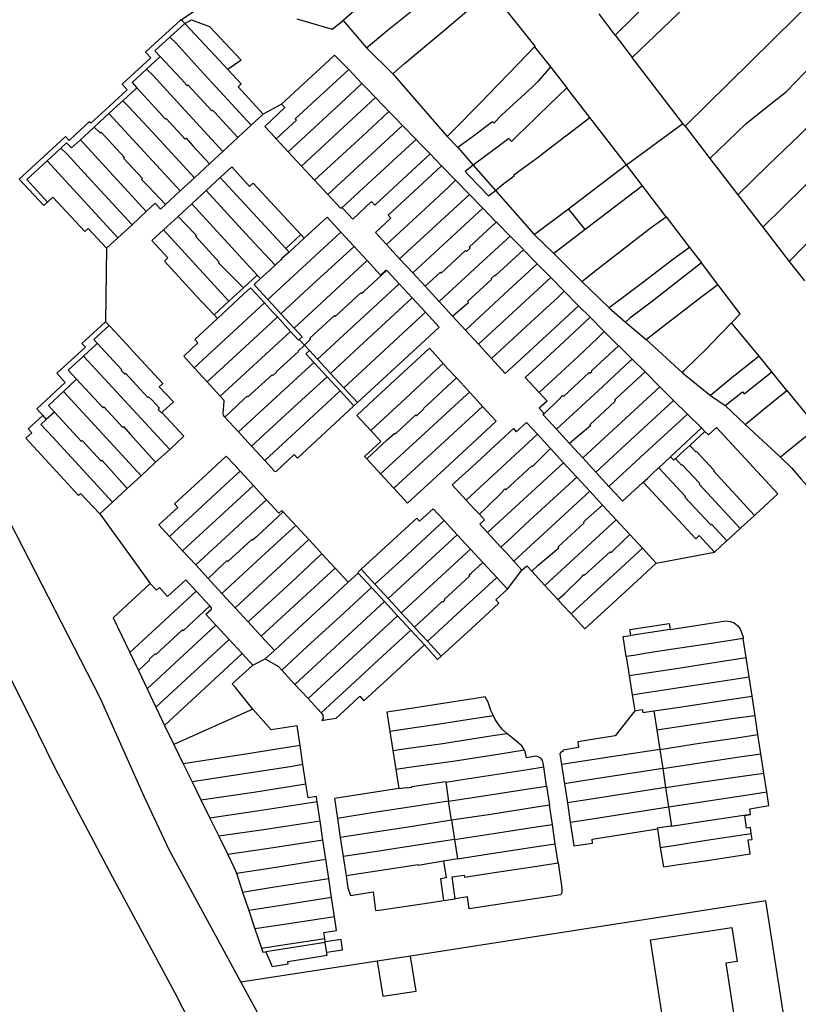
# Model space of a CAD drawing. Header units: metres. Extents: x 196788 to 198134, y 354537 to 355873.
# Tile 6 of 11: x 197359 to 197553, y 354800 to 355046. Entities that reach past the tile are written whole.
import ezdxf

# ---------------------------------------------------------------- set-up
doc = ezdxf.new("R2010")
doc.units = ezdxf.units.M
doc.layers.add('Objectgrens', color=1, linetype='Continuous', lineweight=25)

msp = doc.modelspace()

# ---------------------------------------------------------------- linework, layer by layer
at = {"layer": 'Objectgrens', "flags": 128}
for points in [[(197550.091, 355083.34), (197529.799, 355064.118), (197525.385, 355059.955), (197516.47, 355051.227), (197507.402, 355042.247)], [(197511.646, 355036.642), (197536.457, 355060.45), (197551.509, 355074.886), (197555.9, 355079.083)], [(197465.681, 355066.996), (197460.039, 355062.501), (197459.811, 355062.334), (197444.056, 355049.849), (197439.404, 355045.871)], [(197570.008, 355064.082), (197552.474, 355046.716), (197546.629, 355040.921), (197524.836, 355019.519)], [(197445.226, 355039.015), (197450.357, 355043.298), (197471.115, 355059.99)], [(197531.037, 355011.401), (197540.023, 355020.072), (197545.516, 355024.474), (197550.182, 355028.155), (197554.653, 355032.806), (197577.681, 355056.668)], [(197398.831, 355045.982), (197408.93, 355052.745)], [(197451.811, 355032.527), (197454.797, 355035.099), (197464.37, 355043.14), (197470.802, 355048.627), (197470.91, 355048.665), (197476.391, 355053.285)], [(197487.238, 355039.287), (197487.394, 355039.452), (197476.391, 355053.285)], [(197537.972, 355002.363), (197545.685, 355009.815), (197553.503, 355017.295), (197556.868, 355020.65), (197562.048, 355026.015), (197584.3, 355049.019)], [(197398.831, 355045.982), (197391.425, 355039.189), (197390.086, 355037.961), (197391.418, 355036.522), (197384.231, 355029.94), (197385.472, 355028.6), (197380.063, 355023.61), (197376.407, 355020.238), (197376.046, 355020.598), (197372.599, 355017.401), (197371.008, 355015.925), (197370.117, 355016.895), (197364.571, 355011.815), (197358.55, 355006.299)], [(197396.142, 355041.681), (197399.911, 355045.122)], [(197399.911, 355045.122), (197399.151, 355045.932), (197398.831, 355045.982)], [(197399.911, 355045.122), (197401.562, 355046.068), (197406.062, 355044.361), (197413.978, 355035.98), (197410.644, 355033.604)], [(197410.644, 355033.604), (197407.504, 355037.02), (197399.911, 355045.122)], [(197427.852, 355046.324), (197436.702, 355043.699), (197439.404, 355045.871)], [(197439.404, 355045.871), (197445.226, 355039.015)], [(197507.402, 355042.247), (197503.398, 355047.568)], [(197396.142, 355041.681), (197392.42, 355038.277), (197393.736, 355036.88)], [(197416.484, 355019.726), (197403.754, 355033.565), (197397.692, 355040.177), (197396.142, 355041.681)], [(197507.402, 355042.247), (197511.646, 355036.642)], [(197591.203, 355042.34), (197566.256, 355016.242), (197559.587, 355009.327), (197544.214, 354994.273)], [(197445.226, 355039.015), (197451.811, 355032.527)], [(197465.448, 355016.911), (197468.784, 355020.296), (197471.684, 355023.231), (197473.882, 355025.501), (197475.767, 355027.407), (197483.11, 355035.034), (197487.238, 355039.287)], [(197487.238, 355039.287), (197491.217, 355034.289)], [(197393.736, 355036.88), (197393.663, 355036.812), (197390.318, 355033.709)], [(197393.736, 355036.88), (197400.06, 355030.162), (197399.986, 355030.094), (197400.466, 355029.584), (197400.672, 355029.774), (197406.63, 355023.323), (197406.836, 355023.513), (197407.31, 355022.998), (197413.152, 355016.649)], [(197424.078, 355025.001), (197432.667, 355032.955), (197437.302, 355037.248), (197440.814, 355033.6)], [(197524.289, 355020.184), (197511.646, 355036.642)], [(197550.84, 354985.692), (197554.592, 354989.575), (197559.292, 354994.054), (197559.007, 354994.368), (197597.936, 355035.281)], [(197390.318, 355033.709), (197386.716, 355030.371), (197387.914, 355029.073)], [(197390.318, 355033.709), (197391.865, 355032.215), (197397.129, 355026.508), (197409.391, 355013.177)], [(197410.644, 355033.604), (197413.926, 355030.035), (197413.176, 355029.349), (197419.479, 355022.492)], [(197440.814, 355033.6), (197427.482, 355021.309), (197427.753, 355021.016), (197422.707, 355016.363)], [(197444.14, 355030.147), (197440.814, 355033.6)], [(197491.217, 355034.289), (197488.129, 355030.738), (197486.683, 355029.272), (197480.014, 355023.122), (197479.021, 355022.233), (197477.027, 355020.255), (197476.697, 355020.571), (197471.638, 355016.736), (197468.05, 355014.158)], [(197491.217, 355034.289), (197495.329, 355029.029)], [(197451.811, 355032.527), (197465.448, 355016.911)], [(197387.914, 355029.073), (197387.842, 355029.006), (197384.421, 355025.839)], [(197387.914, 355029.073), (197393.439, 355023.107), (197393.366, 355023.039), (197395.069, 355021.199), (197395.275, 355021.389), (197399.992, 355016.266), (197400.198, 355016.456), (197401.88, 355014.616), (197406.031, 355010.074)], [(197444.14, 355030.147), (197442.548, 355028.606), (197437.715, 355024.157), (197425.723, 355013.1)], [(197447.545, 355026.62), (197445.437, 355028.8), (197444.14, 355030.147)], [(197495.329, 355029.029), (197490.929, 355024.873), (197484.82, 355018.9), (197483.388, 355017.548), (197481.475, 355015.673), (197480.781, 355016.447), (197478.382, 355014.619), (197471.943, 355009.743)], [(197501.003, 355021.667), (197495.329, 355029.029)], [(197384.421, 355025.839), (197383.015, 355024.538), (197380.952, 355022.644)], [(197384.421, 355025.839), (197385.935, 355024.316), (197391.717, 355018.103), (197402.289, 355006.62)], [(197429.016, 355009.536), (197447.545, 355026.62)], [(197450.857, 355023.191), (197449.577, 355024.52), (197447.545, 355026.62)], [(197424.078, 355025.001), (197419.479, 355022.492)], [(197422.707, 355016.363), (197422.436, 355016.657), (197419.889, 355019.413), (197424.835, 355024.183), (197424.078, 355025.001)], [(197432.302, 355005.98), (197444.286, 355017.029), (197449.259, 355021.633), (197450.857, 355023.191)], [(197454.281, 355019.646), (197452.169, 355021.829), (197450.857, 355023.191)], [(197380.952, 355022.644), (197378.658, 355020.538), (197377.287, 355019.266)], [(197380.952, 355022.644), (197398.729, 355003.333)], [(197419.479, 355022.492), (197416.484, 355019.726)], [(197477.442, 355003.474), (197479.602, 355005.21), (197482.119, 355007.08), (197481.954, 355007.239), (197482.974, 355007.98), (197488.481, 355011.995), (197489.423, 355012.768), (197501.003, 355021.667)], [(197510.164, 355009.859), (197501.003, 355021.667)], [(197377.287, 355019.266), (197375.918, 355017.997), (197373.823, 355016.069)], [(197377.287, 355019.266), (197378.831, 355017.779), (197379.036, 355017.968), (197384.798, 355011.713), (197384.592, 355011.523), (197389.297, 355006.408), (197389.091, 355006.219), (197390.798, 355004.414), (197395.04, 354999.927)], [(197413.152, 355016.649), (197413.226, 355016.717), (197416.484, 355019.726)], [(197435.595, 355002.416), (197454.281, 355019.646)], [(197457.629, 355016.184), (197454.281, 355019.646)], [(197510.164, 355009.859), (197524.289, 355020.184)], [(197524.836, 355019.519), (197524.289, 355020.184)], [(197524.836, 355019.519), (197531.037, 355011.401)], [(197368.952, 355014.027), (197370.328, 355015.294), (197371.624, 355014.045), (197373.823, 355016.069)], [(197373.823, 355016.069), (197390.278, 354998.185)], [(197409.391, 355013.177), (197413.152, 355016.649)], [(197425.723, 355013.1), (197422.707, 355016.363)], [(197439.118, 354999.078), (197450.858, 355009.902), (197456.033, 355014.636), (197457.629, 355016.184)], [(197461.169, 355012.549), (197458.929, 355014.84), (197457.629, 355016.184)], [(197468.05, 355014.158), (197465.448, 355016.911)], [(197368.952, 355014.027), (197367.559, 355012.744), (197365.479, 355010.828)], [(197386.715, 354994.9), (197375.773, 355006.796), (197370.479, 355012.54), (197368.952, 355014.027)], [(197406.031, 355010.074), (197406.105, 355010.142), (197409.391, 355013.177)], [(197468.05, 355014.158), (197468.227, 355013.971), (197471.943, 355009.743)], [(197365.479, 355010.828), (197360.426, 355006.177), (197365.629, 355000.558)], [(197365.479, 355010.828), (197383.153, 354991.616)], [(197425.723, 355013.1), (197429.016, 355009.536)], [(197439.118, 354999.078), (197439.295, 354998.991), (197439.443, 354998.859), (197441.837, 354996.281), (197446.499, 355000.674), (197447.346, 354999.765), (197454.286, 355006.184), (197461.169, 355012.549)], [(197463.979, 355009.55), (197461.169, 355012.549)], [(197531.037, 355011.401), (197537.972, 355002.363)], [(197402.289, 355006.62), (197406.031, 355010.074)], [(197428.892, 354992.415), (197423.396, 354998.354), (197416.988, 355005.278), (197416.072, 355004.456), (197411.631, 355009.343), (197408.758, 355006.694)], [(197429.016, 355009.536), (197432.302, 355005.98)], [(197463.979, 355009.55), (197459.272, 355005.217), (197450.679, 354997.273), (197451.348, 354996.543), (197447.496, 354992.982), (197450.269, 354989.972)], [(197467.475, 355005.985), (197463.979, 355009.55)], [(197471.943, 355009.743), (197469.884, 355008.184), (197471.002, 355007.003), (197475.768, 355002.129), (197477.442, 355003.474)], [(197471.943, 355009.743), (197477.442, 355003.474)], [(197495.675, 354998.89), (197510.126, 355009.83), (197510.164, 355009.859)], [(197514.182, 355004.615), (197510.164, 355009.859)], [(197358.55, 355006.299), (197364.708, 354999.708), (197365.629, 355000.558)], [(197398.729, 355003.333), (197402.289, 355006.62)], [(197408.758, 355006.694), (197405.195, 355003.409)], [(197408.758, 355006.694), (197425.088, 354988.944)], [(197432.302, 355005.98), (197435.595, 355002.416)], [(197450.269, 354989.972), (197461.114, 354999.955), (197465.87, 355004.388), (197467.475, 355005.985)], [(197470.953, 355002.438), (197467.475, 355005.985)], [(197395.04, 354999.927), (197398.729, 355003.333)], [(197401.63, 355000.122), (197405.195, 355003.409)], [(197405.195, 355003.409), (197416.069, 354991.589), (197422.419, 354984.793)], [(197477.442, 355003.474), (197487.142, 354992.43)], [(197514.182, 355004.615), (197499.907, 354993.701)], [(197520.107, 354996.889), (197514.182, 355004.615)], [(197365.629, 355000.558), (197366.929, 355001.758), (197374.894, 354993.158), (197375.772, 354993.967), (197380.333, 354989.017)], [(197435.595, 355002.416), (197438.676, 354999.08), (197438.897, 354999.113), (197439.118, 354999.078)], [(197453.545, 354986.414), (197470.953, 355002.438)], [(197474.311, 354999.013), (197470.953, 355002.438)], [(197537.972, 355002.363), (197544.214, 354994.273)], [(197390.278, 354998.185), (197392.527, 355000.259), (197393.816, 354998.797), (197395.04, 354999.927)], [(197398.192, 354996.952), (197401.63, 355000.122)], [(197401.63, 355000.122), (197412.508, 354988.3), (197418.003, 354982.313)], [(197474.311, 354999.013), (197467.656, 354992.842), (197456.814, 354982.864)], [(197477.69, 354995.567), (197474.311, 354999.013)], [(197487.142, 354992.43), (197495.675, 354998.89)], [(197499.907, 354993.701), (197495.675, 354998.89)], [(197390.278, 354998.185), (197386.715, 354994.9)], [(197398.192, 354996.952), (197394.556, 354993.6)], [(197414.56, 354979.148), (197408.769, 354984.849), (197408.289, 354985.36), (197408.495, 354985.55), (197402.572, 354992.014), (197402.778, 354992.204), (197402.295, 354992.704), (197398.192, 354996.952)], [(197438.892, 354993.032), (197435.427, 354996.796), (197429.711, 354991.53)], [(197499.008, 354980.72), (197503.447, 354984.207), (197516.099, 354994.041), (197520.107, 354996.889)], [(197520.107, 354996.889), (197525.914, 354989.223)], [(197383.153, 354991.616), (197386.715, 354994.9)], [(197394.556, 354993.6), (197391.681, 354990.95), (197395.679, 354986.596), (197394.791, 354985.826), (197402.755, 354977.174), (197407.188, 354972.371)], [(197394.556, 354993.6), (197410.892, 354975.776)], [(197459.893, 354979.52), (197462.862, 354982.219), (197463.753, 354983.029), (197463.942, 354982.823), (197470.009, 354988.425), (197470.199, 354988.219), (197471.121, 354989.073), (197470.918, 354989.293), (197477.69, 354995.567)], [(197481.117, 354992.073), (197477.9, 354995.352), (197477.69, 354995.567)], [(197499.907, 354993.701), (197492.073, 354987.712)], [(197544.214, 354994.273), (197550.84, 354985.692)], [(197380.333, 354989.017), (197383.153, 354991.616)], [(197420.621, 354976.208), (197438.892, 354993.032)], [(197428.892, 354992.415), (197425.088, 354988.944)], [(197429.711, 354991.53), (197425.916, 354988.045)], [(197429.711, 354991.53), (197428.892, 354992.415)], [(197438.892, 354993.032), (197442.166, 354989.475)], [(197463.383, 354975.731), (197473.294, 354984.854), (197481.117, 354992.073)], [(197484.507, 354988.615), (197484.367, 354988.758), (197481.117, 354992.073)], [(197487.142, 354992.43), (197492.073, 354987.712)], [(197380.333, 354989.017), (197380.105, 354970.681)], [(197442.166, 354989.475), (197430.906, 354979.107), (197423.89, 354972.663)], [(197425.088, 354988.944), (197425.916, 354988.045)], [(197445.441, 354985.919), (197442.166, 354989.475)], [(197450.269, 354989.972), (197453.545, 354986.414)], [(197466.746, 354972.079), (197469.775, 354974.67), (197470.705, 354975.498), (197470.515, 354975.704), (197476.584, 354981.279), (197476.394, 354981.485), (197477.317, 354982.327), (197477.453, 354982.18), (197484.507, 354988.615)], [(197487.893, 354985.164), (197484.507, 354988.615)], [(197525.914, 354989.223), (197522.027, 354986.347), (197514.197, 354980.358), (197505.9, 354974.131)], [(197525.914, 354989.223), (197528.958, 354985.368)], [(197425.916, 354988.045), (197424.16, 354986.432), (197423.778, 354986.052), (197422.419, 354984.793)], [(197453.545, 354986.414), (197456.814, 354982.864)], [(197492.073, 354987.712), (197499.008, 354980.72)], [(197422.419, 354984.793), (197421.014, 354983.493), (197418.792, 354981.454)], [(197427.171, 354969.095), (197445.441, 354985.919)], [(197450.292, 354983.459), (197450.14, 354983.474), (197449.994, 354983.43), (197448.754, 354982.32), (197445.441, 354985.919)], [(197487.893, 354985.164), (197480.766, 354978.573), (197469.956, 354968.595)], [(197491.286, 354981.703), (197487.893, 354985.164)], [(197528.958, 354985.368), (197516.318, 354975.586), (197511.047, 354971.58), (197509.956, 354970.552)], [(197532.989, 354980.007), (197528.958, 354985.368)], [(197550.84, 354985.692), (197554.656, 354980.859)], [(197327.924, 354982.58), (197329.809, 354977.146), (197333.943, 354969.253), (197338.744, 354959.062), (197345.255, 354943.586), (197347.272, 354938), (197356.078, 354920.824), (197378.684, 354876.857), (197389.669, 354852.23), (197395.989, 354838.761), (197413.889, 354805.847)], [(197418.003, 354982.313), (197414.56, 354979.148)], [(197418.792, 354981.454), (197417.172, 354979.934), (197418.471, 354978.534), (197420.621, 354976.208)], [(197418.792, 354981.454), (197418.003, 354982.313)], [(197429.742, 354964.851), (197431.301, 354966.339), (197431.107, 354966.549), (197437.251, 354972.22), (197437.441, 354972.014), (197443.865, 354977.907), (197444.055, 354977.701), (197444.565, 354978.186), (197450.292, 354983.459)], [(197453.407, 354980.151), (197450.494, 354983.31), (197450.405, 354983.401), (197450.292, 354983.459)], [(197456.814, 354982.864), (197459.893, 354979.52)], [(197473.232, 354965.039), (197491.286, 354981.703)], [(197494.615, 354978.308), (197491.286, 354981.703)], [(197419.771, 354975.362), (197417.601, 354977.695), (197416.292, 354979.125), (197414.651, 354977.615), (197409.328, 354972.662), (197408.028, 354971.46)], [(197414.56, 354979.148), (197410.892, 354975.776)], [(197433.01, 354961.317), (197453.407, 354980.151)], [(197456.678, 354976.605), (197453.407, 354980.151)], [(197459.893, 354979.52), (197463.383, 354975.731)], [(197505.9, 354974.131), (197499.008, 354980.72)], [(197515.087, 354966.2), (197520.369, 354970.31), (197529.127, 354977.04), (197530.331, 354977.933), (197532.989, 354980.007)], [(197536.398, 354970.375), (197538.62, 354972.662), (197532.989, 354980.007)], [(197436.281, 354957.783), (197443.468, 354964.408), (197456.678, 354976.605)], [(197459.969, 354973.038), (197456.678, 354976.605)], [(197476.506, 354961.483), (197487.309, 354971.454), (197493.05, 354976.759), (197494.615, 354978.308)], [(197494.615, 354978.308), (197498.214, 354974.638)], [(197419.771, 354975.362), (197402.248, 354959.204)], [(197410.892, 354975.776), (197407.188, 354972.371)], [(197423.003, 354971.865), (197421.74, 354973.244), (197419.771, 354975.362)], [(197423.89, 354972.663), (197422.621, 354974.043), (197420.621, 354976.208)], [(197466.746, 354972.079), (197463.383, 354975.731)], [(197498.214, 354974.638), (197492.363, 354969.255), (197483.787, 354961.325), (197479.937, 354957.758), (197476.506, 354961.483)], [(197501.12, 354971.797), (197498.214, 354974.638)], [(197505.9, 354974.131), (197509.956, 354970.552)], [(197469.395, 354708.567), (197467.365, 354711.887), (197456.07, 354724.188), (197448.109, 354732.455), (197435.787, 354745.072), (197428.421, 354753.51), (197415.154, 354771.653), (197412.531, 354775.75), (197407.094, 354784.17), (197401.344, 354795.596), (197397.47, 354803.066), (197381.838, 354832.115), (197373.543, 354847.86), (197367.351, 354859.554), (197361.254, 354871.93), (197352.389, 354889.542), (197341.323, 354911.45), (197311.928, 354971.429)], [(197408.028, 354971.46), (197402.373, 354966.278), (197403.177, 354965.405), (197399.607, 354962.102), (197402.248, 354959.204)], [(197423.003, 354971.865), (197421.376, 354970.341), (197416.052, 354965.38), (197405.493, 354955.645)], [(197407.188, 354972.371), (197408.028, 354971.46)], [(197426.294, 354968.274), (197423.003, 354971.865)], [(197423.89, 354972.663), (197427.171, 354969.095)], [(197439.578, 354954.209), (197459.969, 354973.038)], [(197459.969, 354973.038), (197463.408, 354969.309), (197462.171, 354968.166), (197443.021, 354950.479)], [(197469.956, 354968.595), (197466.746, 354972.079)], [(197501.12, 354971.797), (197494.652, 354965.773), (197487.744, 354959.333), (197484.918, 354956.776), (197488.372, 354953.034)], [(197504.653, 354968.243), (197501.12, 354971.797)], [(197380.105, 354970.681), (197374.193, 354965.255), (197375.053, 354964.325), (197367.906, 354957.822), (197370.026, 354955.493), (197362.903, 354948.9), (197364.423, 354947.29)], [(197378.032, 354965.322), (197377.203, 354966.221), (197381.017, 354969.717)], [(197381.017, 354969.717), (197380.105, 354970.681)], [(197394.156, 354948.046), (197394.344, 354948.22), (197397.03, 354950.704), (197393.519, 354954.423), (197394.372, 354955.218), (197387.974, 354962.165), (197382.523, 354968.125), (197381.017, 354969.717)], [(197427.171, 354969.095), (197429.168, 354966.922), (197428.444, 354966.26)], [(197509.956, 354970.552), (197515.087, 354966.2)], [(197524.208, 354957.921), (197524.548, 354958.4), (197524.751, 354958.644), (197530.472, 354964.255), (197531.34, 354965.12), (197536.398, 354970.375)], [(197543.293, 354962.096), (197538.494, 354967.921), (197536.398, 354970.375)], [(197426.294, 354968.274), (197408.736, 354952.086)], [(197428.444, 354966.26), (197428.279, 354966.109), (197426.294, 354968.274)], [(197469.956, 354968.595), (197473.232, 354965.039)], [(197504.653, 354968.243), (197503.072, 354966.652), (197498.121, 354962.003), (197488.372, 354953.034)], [(197508.212, 354964.691), (197505.963, 354966.925), (197504.653, 354968.243)], [(197374.549, 354962.093), (197377.886, 354965.187), (197378.032, 354965.322)], [(197378.032, 354965.322), (197384.172, 354958.663), (197384.025, 354958.528), (197384.873, 354957.608), (197385.079, 354957.798), (197390.646, 354951.763), (197390.865, 354951.967), (197391.7, 354951.067), (197393.557, 354949.067), (197393.267, 354948.791), (197394.051, 354947.948), (197394.156, 354948.046)], [(197409.866, 354946.861), (197414.54, 354951.251), (197415.445, 354952.101), (197415.635, 354951.895), (197421.679, 354957.439), (197421.869, 354957.233), (197422.79, 354958.083), (197422.722, 354958.156), (197428.253, 354963.262), (197428.171, 354963.352), (197429.742, 354964.851)], [(197429.742, 354964.851), (197428.444, 354966.26)], [(197431.008, 354963.478), (197429.742, 354964.851)], [(197464.412, 354960.252), (197463.138, 354961.634), (197460.969, 354964.043), (197445.768, 354949.975), (197442.871, 354947.294), (197446.326, 354943.544)], [(197473.232, 354965.039), (197476.506, 354961.483)], [(197489.374, 354947.431), (197493.779, 354951.79), (197494.253, 354952.259), (197494.443, 354952.053), (197500.855, 354958.008), (197501.045, 354957.802), (197501.554, 354958.272), (197501.418, 354958.419), (197508.212, 354964.691)], [(197511.605, 354961.327), (197508.354, 354964.551), (197508.212, 354964.691)], [(197515.087, 354966.2), (197524.208, 354957.921)], [(197374.549, 354962.093), (197370.782, 354958.601), (197372.877, 354956.333)], [(197396.121, 354938.823), (197374.549, 354962.093)], [(197432.104, 354960.534), (197430.146, 354962.654), (197431.008, 354963.478)], [(197431.008, 354963.478), (197433.01, 354961.317)], [(197543.293, 354962.096), (197537.33, 354957.331), (197537.038, 354957.077), (197531.211, 354952.254)], [(197546.455, 354958.187), (197543.293, 354962.096)], [(197402.248, 354959.204), (197405.493, 354955.645)], [(197413.269, 354943.165), (197432.104, 354960.534)], [(197432.104, 354960.534), (197435.439, 354956.921)], [(197433.01, 354961.317), (197435.02, 354959.149), (197436.281, 354957.783)], [(197464.412, 354960.252), (197462.772, 354958.778), (197456.166, 354952.635), (197446.326, 354943.544)], [(197467.742, 354956.631), (197465.689, 354958.867), (197464.412, 354960.252)], [(197492.684, 354943.834), (197504.174, 354954.401), (197509.957, 354959.828), (197511.605, 354961.327)], [(197514.826, 354958.13), (197511.605, 354961.327)], [(197435.439, 354956.921), (197428.218, 354950.35), (197416.556, 354939.594)], [(197435.439, 354956.921), (197438.687, 354953.404)], [(197436.281, 354957.783), (197439.578, 354954.209)], [(197445.341, 354936.469), (197450.46, 354941.194), (197452.306, 354942.898), (197452.496, 354942.692), (197457.576, 354947.415), (197457.766, 354947.209), (197459.606, 354948.897), (197459.471, 354949.044), (197467.742, 354956.631)], [(197470.97, 354953.12), (197469.706, 354954.491), (197467.876, 354956.484), (197467.742, 354956.631)], [(197514.826, 354958.13), (197507.728, 354951.562), (197507.219, 354951.091), (197507.409, 354950.885), (197501.042, 354944.91), (197501.232, 354944.704), (197500.703, 354944.261), (197495.953, 354940.283)], [(197518.523, 354954.462), (197514.826, 354958.13)], [(197524.208, 354957.921), (197531.211, 354952.254)], [(197534.841, 354949.726), (197539.161, 354953.169), (197539.572, 354952.694), (197546.455, 354958.187)], [(197550.226, 354953.53), (197546.455, 354958.187)], [(197372.877, 354956.333), (197369.555, 354953.25)], [(197372.877, 354956.333), (197379.461, 354949.208), (197379.667, 354949.397), (197384.408, 354944.307), (197384.614, 354944.497), (197386.268, 354942.65), (197392.599, 354935.579)], [(197405.493, 354955.645), (197408.736, 354952.086)], [(197443.021, 354950.479), (197439.578, 354954.209)], [(197499.26, 354936.689), (197518.523, 354954.462)], [(197521.964, 354951.048), (197518.523, 354954.462)], [(197369.555, 354953.25), (197365.814, 354949.778), (197367.315, 354948.142)], [(197369.555, 354953.25), (197388.972, 354932.238)], [(197408.736, 354952.086), (197409.488, 354951.26), (197409.609, 354951.059), (197409.64, 354950.826), (197409.368, 354947.656), (197409.446, 354947.379), (197409.609, 354947.142), (197409.799, 354946.935), (197409.866, 354946.861)], [(197438.687, 354953.404), (197419.842, 354936.023)], [(197438.687, 354953.404), (197442.139, 354949.665)], [(197448.794, 354932.71), (197460.881, 354943.83), (197469.348, 354951.618), (197470.97, 354953.12)], [(197470.97, 354953.12), (197472.238, 354951.745), (197474.273, 354949.547)], [(197488.372, 354953.034), (197490.359, 354950.881), (197488.419, 354949.081), (197489.608, 354947.791), (197489.318, 354947.491), (197489.374, 354947.431)], [(197531.211, 354952.254), (197534.841, 354949.726)], [(197539.851, 354945.006), (197540.254, 354945.334), (197544.153, 354948.58), (197550.226, 354953.53)], [(197550.226, 354953.53), (197557.799, 354944.283)], [(197419.842, 354936.023), (197422.315, 354933.337), (197422.695, 354933.287), (197427.199, 354937.504), (197428.025, 354936.629), (197442.139, 354949.665)], [(197442.139, 354949.665), (197443.021, 354950.479)], [(197474.273, 354949.547), (197477.677, 354945.869), (197469.257, 354938.074), (197460.659, 354930.141), (197455.526, 354925.382), (197452.054, 354929.161)], [(197452.054, 354929.161), (197474.273, 354949.547)], [(197502.54, 354933.126), (197521.964, 354951.048)], [(197525.398, 354947.641), (197521.964, 354951.048)], [(197534.841, 354949.726), (197539.851, 354945.006)], [(197364.423, 354947.29), (197360.751, 354943.93), (197361.651, 354942.939), (197360.181, 354941.589), (197366.951, 354934.297), (197373.351, 354927.335), (197373.882, 354927.825), (197378.633, 354922.714)], [(197364.423, 354947.29), (197365.303, 354946.29)], [(197367.315, 354948.142), (197365.303, 354946.29)], [(197367.315, 354948.142), (197374.03, 354940.829), (197374.236, 354941.019), (197378.973, 354935.909), (197379.179, 354936.099), (197380.849, 354934.253), (197385.536, 354929.073)], [(197396.121, 354938.823), (197399.653, 354942.077), (197394.156, 354948.046)], [(197409.866, 354946.861), (197413.269, 354943.165)], [(197489.374, 354947.431), (197492.684, 354943.834)], [(197505.814, 354929.57), (197514.726, 354937.793), (197525.398, 354947.641)], [(197528.906, 354944.159), (197525.398, 354947.641)], [(197365.303, 354946.29), (197363.914, 354945.012), (197366.942, 354941.83), (197381.831, 354925.66)], [(197470.147, 354926.175), (197466.675, 354929.941), (197471.68, 354934.494), (197481.959, 354943.992), (197482.678, 354943.213), (197485.223, 354945.542), (197487.941, 354942.591)], [(197539.851, 354945.006), (197548.635, 354936.852)], [(197413.269, 354943.165), (197416.556, 354939.594)], [(197446.326, 354943.544), (197448.851, 354940.803), (197444.805, 354937.054), (197445.341, 354936.469)], [(197470.147, 354926.175), (197487.941, 354942.591)], [(197487.941, 354942.591), (197491.221, 354939.028)], [(197495.953, 354940.283), (197494.284, 354942.096), (197492.684, 354943.834)], [(197521.183, 354936.953), (197528.906, 354944.159)], [(197526.014, 354939.801), (197526.161, 354939.937), (197529.771, 354943.3)], [(197529.771, 354943.3), (197528.906, 354944.159)], [(197542.148, 354922.346), (197542.295, 354922.482), (197547.99, 354927.729), (197532.645, 354944.27), (197530.665, 354942.414), (197529.771, 354943.3)], [(197557.799, 354944.283), (197550.025, 354937.944), (197548.635, 354936.852)], [(197416.556, 354939.594), (197419.842, 354936.023)], [(197495.953, 354940.283), (197499.26, 354936.689)], [(197522.436, 354936.495), (197522.583, 354936.631), (197523.8, 354937.763), (197526.014, 354939.801)], [(197526.014, 354939.801), (197527.527, 354938.168), (197527.682, 354938.295), (197532.074, 354933.553), (197531.927, 354933.417), (197542.148, 354922.346)], [(197392.599, 354935.579), (197396.121, 354938.823)], [(197413.721, 354933.377), (197412.448, 354934.761), (197410.231, 354937.149), (197404.282, 354931.633), (197397.351, 354925.205), (197398.164, 354924.317), (197393.378, 354919.955), (197396.036, 354917.073)], [(197491.221, 354939.028), (197487.181, 354934.981), (197486.715, 354934.514), (197486.526, 354934.72), (197480.035, 354928.724), (197479.981, 354928.782), (197479.947, 354928.819), (197479.846, 354928.93), (197479.336, 354928.459), (197479.438, 354928.349), (197475.074, 354924.122), (197473.452, 354922.602)], [(197494.5, 354935.469), (197491.221, 354939.028)], [(197388.972, 354932.238), (197392.599, 354935.579)], [(197445.341, 354936.469), (197448.794, 354932.71)], [(197494.5, 354935.469), (197475.514, 354918.034)], [(197497.78, 354931.907), (197494.5, 354935.469)], [(197499.26, 354936.689), (197502.54, 354933.126)], [(197518.277, 354934.241), (197521.183, 354936.953)], [(197521.183, 354936.953), (197521.988, 354936.078), (197522.436, 354936.495)], [(197538.578, 354919.056), (197528.346, 354930.141), (197528.492, 354930.276), (197528.418, 354930.357), (197524.088, 354934.995), (197523.941, 354934.858), (197522.436, 354936.495)], [(197548.635, 354936.852), (197551.398, 354934.166), (197553.804, 354931.41), (197556.617, 354928.193), (197560.087, 354926.372), (197568.489, 354932.537)], [(197385.536, 354929.073), (197388.972, 354932.238)], [(197396.036, 354917.073), (197407.759, 354927.859), (197412.081, 354931.882), (197413.721, 354933.377)], [(197417.023, 354929.786), (197413.721, 354933.377)], [(197452.054, 354929.161), (197448.794, 354932.71)], [(197502.54, 354933.126), (197505.814, 354929.57)], [(197514.366, 354930.605), (197515.404, 354931.533), (197516.772, 354932.837), (197518.131, 354934.105), (197518.277, 354934.241)], [(197518.277, 354934.241), (197524.94, 354927.026), (197524.793, 354926.89), (197531.058, 354920.105), (197531.204, 354919.947), (197531.424, 354920.15), (197535.257, 354915.996)], [(197399.326, 354913.504), (197417.023, 354929.786)], [(197420.272, 354926.258), (197418.997, 354927.64), (197417.023, 354929.786)], [(197478.839, 354914.418), (197480.485, 354915.911), (197486.056, 354921.14), (197497.78, 354931.907)], [(197501.06, 354928.345), (197497.78, 354931.907)], [(197505.814, 354929.57), (197507.466, 354927.776), (197509.205, 354925.887), (197514.266, 354930.525), (197514.366, 354930.605)], [(197532.186, 354913.165), (197528.343, 354917.324), (197527.476, 354916.505), (197521.025, 354923.443), (197514.366, 354930.605)], [(197381.831, 354925.66), (197385.536, 354929.073)], [(197482.064, 354910.9), (197501.06, 354928.345)], [(197504.225, 354924.91), (197501.06, 354928.345)], [(197381.831, 354925.66), (197378.633, 354922.714)], [(197402.603, 354909.951), (197414.325, 354920.735), (197418.633, 354924.757), (197420.272, 354926.258)], [(197420.272, 354926.258), (197423.409, 354922.861), (197424.128, 354923.542), (197424.459, 354923.184)], [(197473.452, 354922.602), (197472.179, 354923.972), (197470.147, 354926.175)], [(197486.542, 354908.39), (197488.173, 354909.898), (197492.806, 354913.79), (197493.317, 354914.26), (197493.126, 354914.465), (197499.619, 354920.462), (197499.43, 354920.668), (197499.949, 354921.127), (197504.225, 354924.91)], [(197507.612, 354921.232), (197504.225, 354924.91)], [(197378.633, 354922.714), (197391.231, 354905.352)], [(197424.459, 354923.184), (197417.762, 354917.005), (197416.831, 354916.146), (197416.641, 354916.352), (197410.604, 354910.798), (197410.415, 354911.004), (197409.508, 354910.146), (197405.723, 354906.566)], [(197427.579, 354919.818), (197424.459, 354923.184)], [(197464.664, 354921.04), (197461.925, 354924.001), (197458.542, 354920.873), (197457.817, 354921.647), (197443.946, 354908.874)], [(197473.452, 354922.602), (197474.716, 354921.243), (197473.557, 354920.163), (197475.514, 354918.034)], [(197538.578, 354919.056), (197538.725, 354919.192), (197542.148, 354922.346)], [(197409.14, 354902.862), (197419.93, 354912.784), (197425.956, 354918.312), (197427.579, 354919.818)], [(197430.843, 354916.28), (197428.843, 354918.454), (197427.579, 354919.818)], [(197447.382, 354905.145), (197449.017, 354906.666), (197454.33, 354911.497), (197464.664, 354921.04)], [(197467.944, 354917.493), (197464.664, 354921.04)], [(197489.809, 354904.841), (197507.612, 354921.232)], [(197510.991, 354917.563), (197507.612, 354921.232)], [(197450.692, 354901.559), (197467.944, 354917.493)], [(197471.225, 354913.944), (197467.944, 354917.493)], [(197475.514, 354918.034), (197478.839, 354914.418)], [(197493.059, 354901.299), (197494.708, 354902.785), (197499.082, 354906.957), (197498.98, 354907.067), (197499.541, 354907.577), (197499.643, 354907.467), (197499.732, 354907.372), (197506.145, 354913.274), (197506.334, 354913.068), (197506.882, 354913.597), (197510.991, 354917.563)], [(197514.169, 354914.113), (197510.991, 354917.563)], [(197535.257, 354915.996), (197538.578, 354919.056)], [(197396.036, 354917.073), (197399.326, 354913.504)], [(197412.44, 354899.282), (197430.843, 354916.28)], [(197434.11, 354912.74), (197432.828, 354914.121), (197430.843, 354916.28)], [(197532.186, 354913.165), (197535.038, 354915.794), (197535.185, 354915.93), (197535.257, 354915.996)], [(197399.326, 354913.504), (197402.603, 354909.951)], [(197415.703, 354895.744), (197426.495, 354905.659), (197432.48, 354911.247), (197434.11, 354912.74)], [(197437.43, 354909.167), (197434.11, 354912.74)], [(197453.929, 354898.044), (197455.562, 354899.547), (197460.88, 354904.391), (197471.225, 354913.944)], [(197474.355, 354910.557), (197471.225, 354913.944)], [(197478.839, 354914.418), (197480.112, 354913.034), (197482.064, 354910.9)], [(197496.347, 354897.724), (197514.169, 354914.113)], [(197514.169, 354914.113), (197517.584, 354910.406)], [(197517.584, 354910.406), (197532.186, 354913.165)], [(197405.723, 354906.566), (197402.603, 354909.951)], [(197457.24, 354894.451), (197464.183, 354900.808), (197464.318, 354900.661), (197464.839, 354901.139), (197464.649, 354901.345), (197471.106, 354907.257), (197470.916, 354907.463), (197471.435, 354907.93), (197474.355, 354910.557)], [(197477.794, 354906.839), (197474.355, 354910.557)], [(197482.064, 354910.9), (197484.098, 354908.675)], [(197496.347, 354897.724), (197499.791, 354893.998), (197512.843, 354905.989), (197517.584, 354910.406)], [(197418.969, 354892.201), (197437.43, 354909.167)], [(197440.718, 354905.624), (197437.43, 354909.167)], [(197443.222, 354907.933), (197440.718, 354905.624)], [(197443.946, 354908.874), (197443.114, 354908.049), (197443.222, 354907.933)], [(197446.501, 354904.371), (197443.222, 354907.933)], [(197443.946, 354908.874), (197447.382, 354905.145)], [(197480.495, 354903.919), (197484.098, 354908.675)], [(197484.098, 354908.675), (197485.276, 354909.766), (197486.542, 354908.39)], [(197486.542, 354908.39), (197489.809, 354904.841)], [(197391.231, 354905.352), (197382.01, 354896.799), (197386.152, 354888.117)], [(197402.721, 354903.433), (197400.141, 354906.243), (197395.597, 354902.128), (197393.548, 354904.346), (197392.803, 354903.658), (197391.231, 354905.352)], [(197405.723, 354906.566), (197409.14, 354902.862)], [(197440.718, 354905.624), (197434.586, 354899.972), (197427.285, 354893.231), (197422.28, 354888.61)], [(197447.382, 354905.145), (197448.647, 354903.771), (197450.692, 354901.559)], [(197477.794, 354906.839), (197467.93, 354897.787), (197462.147, 354892.426), (197460.474, 354890.955)], [(197480.495, 354903.919), (197477.794, 354906.839)], [(197386.152, 354888.117), (197389.395, 354891.115), (197402.721, 354903.433)], [(197402.721, 354903.433), (197402.856, 354903.286), (197406.132, 354899.719)], [(197409.14, 354902.862), (197412.44, 354899.282)], [(197446.501, 354904.371), (197438.65, 354897.123), (197430.564, 354889.671), (197424.109, 354883.722)], [(197449.773, 354900.816), (197446.501, 354904.371)], [(197463.938, 354887.204), (197471.393, 354894.034), (197478.336, 354900.41), (197477.564, 354901.242), (197480.495, 354903.919)], [(197489.809, 354904.841), (197491.798, 354902.68), (197493.059, 354901.299)], [(197449.773, 354900.816), (197441.849, 354893.504), (197434.081, 354886.327), (197427.398, 354880.153)], [(197453.039, 354897.269), (197449.773, 354900.816)], [(197450.692, 354901.559), (197452.666, 354899.423), (197453.929, 354898.044)], [(197493.059, 354901.299), (197494.335, 354899.902), (197496.347, 354897.724)], [(197406.132, 354899.719), (197400.933, 354894.881), (197399.474, 354893.523), (197399.284, 354893.729), (197392.671, 354887.57), (197392.481, 354887.776), (197391.023, 354886.424), (197391.159, 354886.278), (197388.297, 354883.622)], [(197407.668, 354894.948), (197405.157, 354897.673), (197406.449, 354898.852), (197406.528, 354899.011), (197406.535, 354899.187), (197406.47, 354899.352), (197406.132, 354899.719)], [(197412.44, 354899.282), (197415.703, 354895.744)], [(197457.24, 354894.451), (197457.186, 354894.51), (197455.191, 354896.665), (197453.929, 354898.044)], [(197415.703, 354895.744), (197418.969, 354892.201)], [(197453.039, 354897.269), (197445.047, 354889.885), (197437.361, 354882.768), (197430.685, 354876.586)], [(197456.318, 354893.706), (197453.039, 354897.269)], [(197511.254, 354892.354), (197511.054, 354893.837), (197520.876, 354895.341), (197521.11, 354893.863)], [(197521.11, 354893.863), (197531.252, 354895.414), (197534.514, 354895.913), (197535.045, 354895.977), (197535.579, 354895.965), (197536.106, 354895.879), (197536.616, 354895.719), (197537.099, 354895.49), (197537.545, 354895.195), (197537.944, 354894.84), (197538.29, 354894.433), (197538.576, 354893.981), (197539.308, 354891.909), (197539.326, 354891.605)], [(197407.668, 354894.948), (197390.494, 354879.016)], [(197410.948, 354891.387), (197407.668, 354894.948)], [(197456.318, 354893.706), (197448.259, 354886.251), (197441.233, 354879.748), (197438.289, 354877.04), (197433.98, 354873.01)], [(197459.719, 354890.012), (197456.318, 354893.706)], [(197460.474, 354890.955), (197459.205, 354892.329), (197457.376, 354894.304), (197457.24, 354894.451)], [(197521.11, 354893.863), (197511.254, 354892.354)], [(197392.678, 354874.439), (197410.948, 354891.387)], [(197410.948, 354891.387), (197414.222, 354887.834)], [(197418.969, 354892.201), (197422.28, 354888.61)], [(197460.474, 354890.955), (197463.938, 354887.204)], [(197510.156, 354887.106), (197509.387, 354892.069), (197511.254, 354892.354)], [(197539.326, 354891.605), (197531.927, 354890.46), (197521.867, 354888.903), (197515.294, 354887.914), (197511.999, 354887.396), (197510.156, 354887.106)], [(197540.064, 354886.821), (197539.326, 354891.605)], [(197386.152, 354888.117), (197386.243, 354887.927), (197388.206, 354883.812), (197388.297, 354883.622)], [(197414.222, 354887.834), (197394.858, 354869.871)], [(197416.87, 354884.98), (197414.222, 354887.834)], [(197422.28, 354888.61), (197419.987, 354886.493)], [(197433.98, 354873.01), (197434.325, 354872.444), (197434.46, 354871.589), (197434.441, 354871.624), (197434.103, 354871.164), (197435.478, 354871.384), (197437.695, 354871.738), (197440.661, 354874.466), (197443.605, 354877.174), (197444.631, 354876.06), (197451.584, 354882.49), (197459.719, 354890.012)], [(197459.719, 354890.012), (197463.035, 354886.376), (197463.938, 354887.204)], [(197416.87, 354884.98), (197419.987, 354886.493)], [(197419.987, 354886.493), (197423.251, 354884.655), (197424.109, 354883.722)], [(197510.156, 354887.106), (197510.889, 354882.385)], [(197510.889, 354882.385), (197522.596, 354884.12), (197532.581, 354885.664), (197540.064, 354886.821)], [(197540.804, 354882.021), (197540.064, 354886.821)], [(197388.297, 354883.622), (197390.494, 354879.016)], [(197416.872, 354873.929), (197412.53, 354879.35), (197411.68, 354880.27), (197416.87, 354884.98)], [(197424.109, 354883.722), (197427.398, 354880.153)], [(197510.889, 354882.385), (197511.635, 354877.567)], [(197511.635, 354877.567), (197513.512, 354877.845), (197516.821, 354878.335), (197523.326, 354879.337), (197533.236, 354880.859), (197540.804, 354882.021)], [(197541.544, 354877.227), (197540.804, 354882.021)], [(197390.494, 354879.016), (197392.678, 354874.439)], [(197427.398, 354880.153), (197430.685, 354876.586)], [(197430.685, 354876.586), (197433.98, 354873.01)], [(197476.951, 354872.28), (197476.29, 354873.637), (197475.635, 354875.703), (197474.892, 354877.013), (197472.372, 354876.625), (197462.223, 354875.062), (197453.665, 354873.743), (197450.374, 354873.237), (197451.118, 354868.394)], [(197511.635, 354877.567), (197512.254, 354873.58)], [(197517.027, 354873.53), (197524.052, 354874.574), (197536.445, 354876.454), (197541.544, 354877.227)], [(197542.342, 354872.329), (197541.544, 354877.227)], [(197392.678, 354874.439), (197394.858, 354869.871)], [(197416.872, 354873.929), (197397.149, 354865.158)], [(197428.671, 354864.892), (197427.918, 354869.826), (197424.706, 354869.328), (197421.455, 354868.824), (197416.872, 354873.929)], [(197512.254, 354873.58), (197507.357, 354867.306), (197498.019, 354865.834), (197498.234, 354864.37), (197494.288, 354863.701), (197494.34, 354863.395), (197493.803, 354863.212), (197493.541, 354862.836), (197493.959, 354860.117)], [(197512.254, 354873.58), (197514.14, 354873.879), (197514.26, 354873.119), (197517.027, 354873.53)], [(197517.027, 354873.53), (197517.768, 354868.706)], [(197476.951, 354872.28), (197473.112, 354871.68), (197462.992, 354870.097), (197454.41, 354868.911), (197451.118, 354868.394)], [(197480.34, 354867.925), (197479.305, 354868.793), (197478.448, 354869.795), (197477.402, 354871.358), (197476.951, 354872.28)], [(197542.342, 354872.329), (197537.099, 354871.659), (197527.658, 354870.235), (197517.768, 354868.706)], [(197543.027, 354867.61), (197542.342, 354872.329)], [(197394.858, 354869.871), (197397.149, 354865.158)], [(197451.118, 354868.394), (197451.851, 354863.63)], [(197517.768, 354868.706), (197518.5, 354863.932)], [(197451.851, 354863.63), (197455.143, 354864.157), (197463.73, 354865.33), (197476.844, 354867.379), (197480.34, 354867.925)], [(197484.724, 354863.709), (197484.068, 354864.838), (197481.597, 354866.873), (197480.34, 354867.925)], [(197518.5, 354863.932), (197528.39, 354865.451), (197537.756, 354866.833), (197543.027, 354867.61)], [(197543.764, 354862.834), (197543.027, 354867.61)], [(197397.149, 354865.158), (197399.505, 354860.343)], [(197428.671, 354864.892), (197425.467, 354864.381), (197415.639, 354862.813), (197399.505, 354860.343)], [(197429.4, 354860.12), (197428.671, 354864.892)], [(197451.851, 354863.63), (197452.583, 354858.866)], [(197484.724, 354863.709), (197477.571, 354862.583), (197467.407, 354860.983), (197455.881, 354859.374), (197452.583, 354858.866)], [(197489.52, 354859.567), (197489.389, 354860.442), (197489.326, 354860.792), (197489.199, 354861.124), (197489.015, 354861.427), (197488.778, 354861.692), (197488.496, 354861.909), (197488.18, 354862.071), (197487.839, 354862.173), (197487.486, 354862.21), (197485.233, 354861.802), (197484.927, 354863.36), (197484.724, 354863.709)], [(197518.5, 354863.932), (197508.616, 354862.395), (197493.959, 354860.117)], [(197518.5, 354863.932), (197519.238, 354859.118)], [(197519.238, 354859.118), (197529.124, 354860.657), (197538.409, 354862.038), (197543.764, 354862.834)], [(197544.507, 354858.013), (197543.764, 354862.834)], [(197399.505, 354860.343), (197401.702, 354855.852)], [(197429.4, 354860.12), (197426.202, 354859.607), (197416.373, 354858.029), (197401.702, 354855.852)], [(197430.134, 354855.317), (197429.4, 354860.12)], [(197452.583, 354858.866), (197453.312, 354854.123)], [(197465.061, 354855.753), (197468.133, 354856.208), (197485.513, 354858.938), (197489.52, 354859.567)], [(197490.242, 354854.759), (197489.52, 354859.567)], [(197493.959, 354860.117), (197494.692, 354855.355)], [(197519.238, 354859.118), (197499.317, 354856.064), (197494.692, 354855.355)], [(197519.238, 354859.118), (197519.965, 354854.373)], [(197453.312, 354854.123), (197455.229, 354854.417), (197455.244, 354854.318), (197456.628, 354854.531), (197456.613, 354854.63), (197465.035, 354855.921), (197465.061, 354855.753)], [(197519.965, 354854.373), (197529.854, 354855.882), (197539.065, 354857.222), (197544.507, 354858.013)], [(197545.23, 354853.328), (197544.507, 354858.013)], [(197401.702, 354855.852), (197403.934, 354851.289)], [(197403.934, 354851.289), (197417.105, 354853.265), (197426.939, 354854.814), (197430.134, 354855.317)], [(197432.936, 354850.868), (197432.739, 354852.176), (197430.666, 354851.835), (197430.134, 354855.317)], [(197453.312, 354854.123), (197445.375, 354852.906), (197437.269, 354851.663), (197438.014, 354846.712)], [(197465.061, 354855.753), (197465.786, 354850.998)], [(197465.786, 354850.998), (197475.552, 354852.494), (197486.236, 354854.142), (197490.242, 354854.759)], [(197490.242, 354854.759), (197490.961, 354849.97)], [(197494.692, 354855.355), (197495.432, 354850.551)], [(197519.965, 354854.373), (197500.855, 354851.396), (197495.432, 354850.551)], [(197519.965, 354854.373), (197520.697, 354849.599)], [(197403.934, 354851.289), (197406.167, 354846.726)], [(197465.786, 354850.998), (197455.98, 354849.504), (197446.125, 354847.973), (197438.014, 354846.712)], [(197466.515, 354846.223), (197465.786, 354850.998)], [(197520.697, 354849.599), (197540.49, 354852.603), (197545.23, 354853.328)], [(197541.147, 354847.788), (197540.966, 354849.116), (197545.759, 354849.9), (197545.23, 354853.328)], [(197432.936, 354850.868), (197428.661, 354850.192), (197417.839, 354848.481), (197406.167, 354846.726)], [(197433.665, 354846.041), (197432.936, 354850.868)], [(197490.961, 354849.97), (197486.176, 354849.227), (197476.283, 354847.689), (197466.515, 354846.223)], [(197491.68, 354845.181), (197490.961, 354849.97)], [(197495.432, 354850.551), (197496.171, 354845.752)], [(197496.171, 354845.752), (197501.603, 354846.604), (197520.697, 354849.599)], [(197520.697, 354849.599), (197521.435, 354844.786)], [(197406.167, 354846.726), (197408.369, 354842.225)], [(197433.665, 354846.041), (197429.402, 354845.378), (197419.561, 354843.847), (197408.369, 354842.225)], [(197434.384, 354841.28), (197433.665, 354846.041)], [(197438.014, 354846.712), (197438.731, 354841.942)], [(197466.515, 354846.223), (197456.714, 354844.7), (197446.853, 354843.188), (197438.731, 354841.942)], [(197466.515, 354846.223), (197467.251, 354841.399)], [(197521.435, 354844.786), (197529.428, 354846.038), (197541.147, 354847.788)], [(197541.372, 354842.96), (197541.173, 354844.429), (197540.182, 354844.294), (197539.751, 354847.455), (197541.167, 354847.639), (197541.147, 354847.788)], [(197467.251, 354841.399), (197477.011, 354842.904), (197487.68, 354844.56), (197491.68, 354845.181)], [(197492.403, 354840.368), (197491.68, 354845.181)], [(197496.171, 354845.752), (197497.078, 354839.867), (197501.739, 354840.543), (197501.586, 354841.531), (197511.645, 354843.098), (197517.908, 354844.112)], [(197521.435, 354844.786), (197521.188, 354844.748), (197517.889, 354844.231), (197517.908, 354844.112)], [(197517.908, 354844.112), (197518.644, 354839.419)], [(197408.369, 354842.225), (197410.61, 354837.644)], [(197434.384, 354841.28), (197430.135, 354840.615), (197420.293, 354839.073), (197410.61, 354837.644)], [(197435.11, 354836.48), (197434.384, 354841.28)], [(197438.731, 354841.942), (197439.452, 354837.157)], [(197467.251, 354841.399), (197457.444, 354839.925), (197446.79, 354838.286), (197439.452, 354837.157)], [(197467.251, 354841.399), (197467.987, 354836.578)], [(197518.644, 354839.419), (197521.94, 354839.925), (197530.163, 354841.234), (197541.372, 354842.96)], [(197518.644, 354839.419), (197519.401, 354834.588), (197522.693, 354835.092), (197530.918, 354836.301), (197541.057, 354837.87), (197540.588, 354841.312), (197541.579, 354841.447), (197541.372, 354842.96)], [(197467.987, 354836.578), (197475.911, 354837.877), (197488.402, 354839.764), (197492.403, 354840.368)], [(197493.124, 354835.568), (197492.403, 354840.368)], [(197410.61, 354837.644), (197412.207, 354834.38), (197412.779, 354833.021)], [(197412.779, 354833.021), (197421.028, 354834.289), (197430.872, 354835.821), (197435.11, 354836.48)], [(197435.829, 354831.72), (197435.11, 354836.48)], [(197439.452, 354837.157), (197440.173, 354832.364)], [(197467.987, 354836.578), (197464.533, 354836.011)], [(197464.533, 354836.011), (197458.2, 354834.973), (197458.178, 354835.121), (197446.153, 354833.28), (197440.173, 354832.364)], [(197464.533, 354836.011), (197465.161, 354831.856), (197463.708, 354831.634), (197464.504, 354826.19)], [(197467.42, 354826.644), (197466.654, 354832.083), (197469.679, 354832.544), (197469.759, 354832.01), (197476.63, 354833.07), (197486.757, 354834.604), (197493.124, 354835.568)], [(197493.124, 354835.568), (197494.064, 354829.311), (197494.065, 354828.634), (197494.077, 354828.082), (197493.781, 354827.628), (197470.938, 354824.128), (197470.475, 354827.098), (197467.42, 354826.644)], [(197412.779, 354833.021), (197414.282, 354828.274)], [(197414.282, 354828.274), (197421.76, 354829.515), (197432.592, 354831.213), (197435.829, 354831.72)], [(197436.554, 354826.923), (197435.829, 354831.72)], [(197440.173, 354832.364), (197440.631, 354829.325), (197441.265, 354827.464), (197446.908, 354828.334), (197447.507, 354823.697), (197448.448, 354823.749), (197461.449, 354825.725), (197464.504, 354826.19)], [(197414.282, 354828.274), (197415.842, 354823.707)], [(197436.554, 354826.923), (197433.329, 354826.419), (197423.479, 354824.878), (197415.842, 354823.707)], [(197437.277, 354822.132), (197436.554, 354826.923)], [(197464.504, 354826.19), (197467.42, 354826.644)], [(197552.83, 354776.065), (197544.97, 354826.092), (197456.283, 354812.336)], [(197415.842, 354823.707), (197417.361, 354819.093)], [(197437.277, 354822.132), (197434.065, 354821.635), (197424.206, 354820.11), (197417.361, 354819.093)], [(197434.824, 354816.705), (197434.596, 354818.186), (197437.794, 354818.716), (197437.277, 354822.132)], [(197417.361, 354819.093), (197419.081, 354814.269)], [(197520.919, 354785.755), (197516.171, 354816.386), (197531.633, 354818.74), (197536.519, 354819.466), (197537.823, 354811.006), (197534.998, 354810.583), (197540.604, 354774.292)], [(197419.081, 354814.269), (197424.971, 354815.181), (197434.824, 354816.705)], [(197434.956, 354815.849), (197434.824, 354816.705)], [(197419.081, 354814.269), (197419.409, 354813.308), (197420.113, 354813.417)], [(197434.976, 354815.716), (197420.113, 354813.417)], [(197435.321, 354813.268), (197435.373, 354813.276), (197439.303, 354813.898), (197438.924, 354816.462), (197434.956, 354815.849)], [(197434.976, 354815.716), (197434.956, 354815.849)], [(197435.321, 354813.268), (197435.294, 354813.462), (197434.976, 354815.716)], [(197420.113, 354813.417), (197421.69, 354809.692), (197425.693, 354810.399), (197425.608, 354810.943), (197435.426, 354812.527), (197435.388, 354812.797), (197435.321, 354813.268)], [(197456.283, 354812.336), (197447.946, 354811.052)], [(197447.946, 354811.052), (197449.321, 354802.321), (197457.634, 354803.567), (197456.283, 354812.336)], [(197447.946, 354811.052), (197413.889, 354805.847)], [(197413.889, 354805.847), (197438.004, 354761.505), (197440.62, 354758.219), (197458.737, 354738.977), (197472.063, 354724.679), (197486.878, 354710.014), (197489.934, 354701.756)]]:
    msp.add_lwpolyline(points, dxfattribs=at)

doc.saveas('drawing.dxf')
